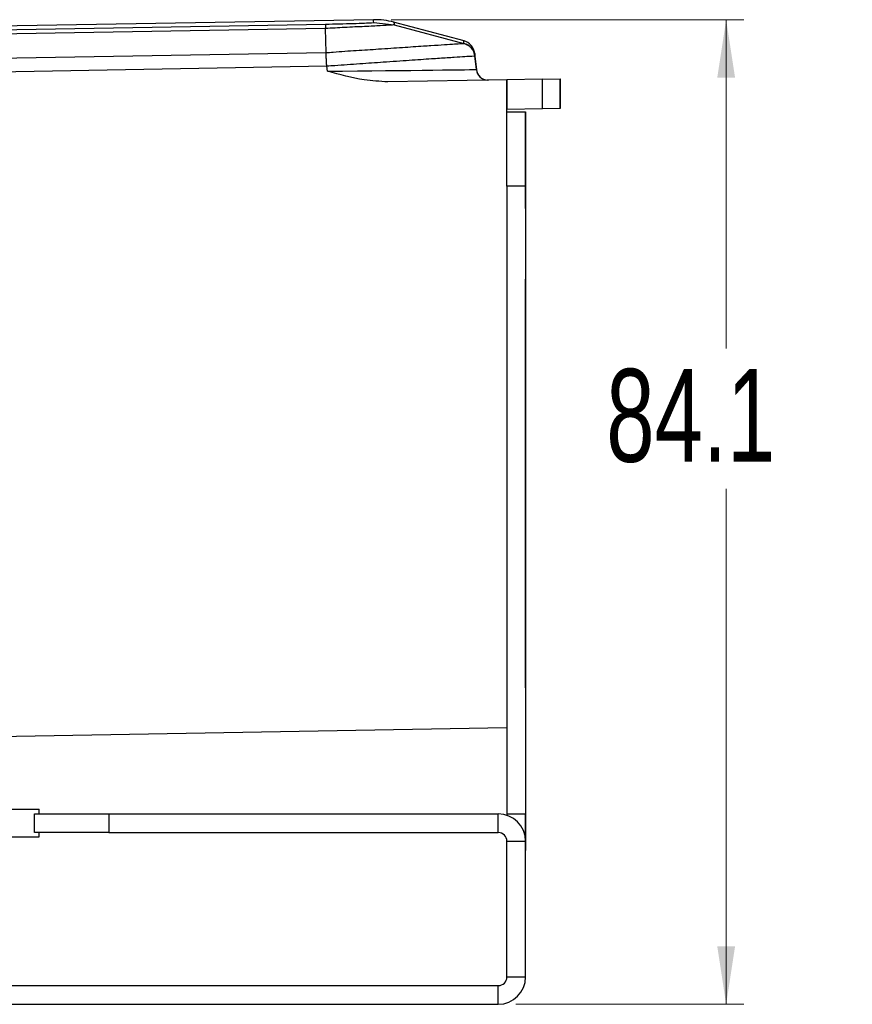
# Model space of a CAD drawing. Header units: millimetres. Extents: x 15 to 398, y 23 to 267.
# Tile 9 of 31: x 162 to 210, y 23 to 79. Entities that reach past the tile are written whole.
import ezdxf

# ---------------------------------------------------------------- set-up
doc = ezdxf.new("R2010")
doc.units = ezdxf.units.MM
doc.styles.add('SLDTEXTSTYLE0', font='TXT', dxfattribs={"width": 0.7})
doc.dimstyles.new('SLDDIMSTYLE0', dxfattribs={"dimtxt": 4.836914, "dimasz": 3.302, "dimexe": 0, "dimexo": 0.0625, "dimgap": 1.209229, "dimtad": 0, "dimtih": 1, "dimtoh": 1, "dimdec": 1, "dimlfac": 1.5, "dimrnd": 1e-09, "dimzin": 12, "dimdsep": 46, "dimtxsty": 'SLDTEXTSTYLE0', "dimsah": 1, "dimcen": 0.09, "dimadec": 0, "dimazin": 3, "dimtfac": 1, "dimtdec": 1, "dimtofl": 0, "dimtmove": 0, "dimatfit": 3, "dimfxl": 1, "dimfrac": 2, "dimtolj": 1, "dimtzin": 12, "dimarcsym": 0})

# ---------------------------------------------------------------- blocks, each defined once
blk = doc.blocks.new('_D')
at = {"color": 7, "linetype": 'Continuous', "lineweight": 18}
for p, q in [((183.234, 78.786), (203.338, 78.786)), ((202.338, 78.786), (202.338, 60.055)), ((202.338, 22.691), (202.338, 52.068)), ((190.347, 22.691), (203.338, 22.691))]:
    blk.add_line(p, q, dxfattribs=at)
for points in [[(202.338, 78.786), (201.83, 75.484), (202.846, 75.484)], [(202.338, 22.691), (202.846, 25.993), (201.83, 25.993)]]:
    blk.add_solid(points, dxfattribs=at)
at = {"color": 7, "linetype": 'Continuous', "lineweight": 18, "insert": (195.503, 58.89), "char_height": 5.2917, "attachment_point": 1, "style": 'SLDTEXTSTYLE0'}
blk.add_mtext('84.1', dxfattribs=at)

msp = doc.modelspace()

# ---------------------------------------------------------------- linework, layer by layer
at = {"color": 7, "linetype": 'Continuous', "lineweight": 25}
for p, q in [((103.5583, 77.2105), (179.5123, 78.5363)), ((182.2349, 78.7859), (103.7823, 77.4165)), ((182.2501, 78.6322), (183.4115, 78.4908)), ((187.4012, 77.5796), (183.3715, 78.6508)), ((179.4885, 78.2917), (103.5626, 76.9664)), ((179.4885, 78.2913), (179.4885, 78.2917)), ((179.4885, 78.2913), (179.5126, 76.9143)), ((183.4116, 78.4908), (187.3934, 77.4326)), ((103.5714, 75.5887), (179.5126, 76.9142)), ((188.0179, 76.7028), (188.097, 75.9501)), ((188.097, 75.9501), (188.0179, 76.7028)), ((179.5775, 76.1323), (103.5853, 74.8059)), ((179.5731, 76.1336), (179.5775, 76.1323)), ((179.6073, 75.8491), (179.5775, 76.1323)), ((189.8386, 75.3621), (183.0551, 75.2437)), ((191.8687, 75.3975), (189.8386, 75.3621)), ((189.8386, 71.649), (189.8386, 75.3621)), ((189.8386, 75.3621), (189.8386, 73.6685)), ((191.8687, 75.3975), (192.8847, 75.4152)), ((191.8687, 73.7039), (191.8687, 75.3975)), ((192.8847, 75.4152), (192.8847, 73.7216)), ((192.8847, 73.7216), (192.8847, 75.4152)), ((192.8847, 75.4152), (192.8847, 75.4152)), ((191.8687, 73.7039), (189.8386, 73.6685)), ((189.8386, 73.1335), (189.8386, 73.6685)), ((189.8386, 73.5378), (190.9054, 73.5378)), ((190.9054, 73.5378), (190.9054, 69.3044)), ((190.9054, 73.5378), (190.9054, 73.5378)), ((192.8847, 73.7216), (191.8687, 73.7039)), ((192.8847, 73.7216), (192.8847, 73.7216)), ((189.8386, 69.3044), (189.8386, 71.649)), ((190.9054, 68.0378), (190.9054, 70.5378)), ((190.9054, 69.3044), (189.8386, 69.3044)), ((189.8386, 69.3044), (189.8386, 33.5378)), ((190.9054, 69.3044), (190.9054, 33.5378)), ((190.9054, 69.3044), (190.9054, 33.5378)), ((190.9054, 40.7294), (190.9054, 64.0128)), ((158.7145, 37.9167), (189.8386, 38.46)), ((19.2386, 33.81), (163.1719, 33.81)), ((163.1719, 33.5378), (163.1719, 33.81)), ((163.1719, 33.5378), (163.1719, 33.81)), ((162.9053, 32.471), (162.9053, 33.5378)), ((162.9053, 33.5378), (167.1387, 33.5378)), ((167.1387, 33.5378), (167.1387, 32.471)), ((167.1387, 33.5378), (189.3475, 33.5378)), ((189.3475, 32.471), (189.3475, 33.5378)), ((189.8386, 33.5378), (190.9054, 33.5378)), ((189.8386, 33.5378), (189.8386, 33.4583)), ((190.9054, 33.5378), (190.9054, 31.4465)), ((190.9054, 31.4465), (190.9054, 33.5378)), ((19.2386, 32.2244), (163.1719, 32.2244)), ((167.1387, 32.471), (162.9053, 32.471)), ((163.1719, 32.2244), (163.1719, 32.471)), ((163.1719, 32.2244), (163.1719, 32.471)), ((167.1387, 32.471), (189.3475, 32.471)), ((189.8385, 24.2488), (189.8385, 31.9799)), ((189.8385, 31.9799), (190.9053, 31.9799)), ((190.9053, 24.2488), (190.9053, 31.9799)), ((190.9054, 31.4465), (190.9054, 31.9799)), ((190.9054, 31.9799), (190.9054, 31.9799)), ((190.9054, 24.2488), (190.9054, 31.9799)), ((190.9054, 31.9799), (190.9054, 31.4465)), ((189.8385, 24.2488), (190.9053, 24.2488)), ((190.9053, 24.2488), (190.9054, 24.2488)), ((19.2385, 23.7578), (189.3475, 23.7578)), ((189.3475, 22.691), (189.3475, 23.7578)), ((19.2385, 22.691), (189.3475, 22.691))]:
    msp.add_line(p, q, dxfattribs=at)
at = {"color": 7, "linetype": 'Continuous', "lineweight": 25, "flags": 128}
msp.add_lwpolyline([(190.9054, 69.3044), (190.9054, 70.1303), (190.9054, 70.9245), (190.9054, 71.6563), (190.9054, 72.2978), (190.9054, 72.8243), (190.9054, 73.2155), (190.9054, 73.4564), (190.9054, 73.5378)], dxfattribs=at)
at = {"color": 7, "linetype": 'Continuous', "lineweight": 25}
for centre, radius, start, end in [((182.3078, 74.5532), 4.2333, 75.05546, 90.99569), ((187.1598, 76.7677), 0.8467, 6, 75.08566), ((187.1759, 76.6143), 0.8467, 6.00023, 75.11855), ((188.7707, 76.0209), 0.6773, 186, 271), ((188.7707, 76.0209), 0.6773, 186, 267.19392), ((189.3475, 31.9799), 1.5579, 0.00002, 90), ((189.3475, 31.9799), 1.5579, 0.00002, 90), ((189.3475, 31.9799), 0.4911, 0.00002, 90), ((189.3475, 24.2488), 0.4911, 270, 359.99998), ((189.3475, 24.2488), 1.5579, 270, 359.99998), ((189.3475, 24.2488), 1.5579, 270, 359.99998)]:
    msp.add_arc(centre, radius, start, end, dxfattribs=at)
msp.add_ellipse((179.5931, 75.8607), major_axis=(8.5039, 0.0894), ratio=0.0013786, start_param=4.7140401, end_param=6.2833154, dxfattribs=at)
for points, knots in [([(179.5123, 78.5363), (179.512, 78.5359), (179.5027, 78.5257), (179.4955, 78.4064), (179.4885, 78.2917)], [0, 0, 0, 0, 0.0382015, 1, 1, 1, 1]), ([(179.5123, 78.5363), (179.7697, 78.541), (180.3195, 78.5509), (181.1032, 78.5714), (181.7493, 78.5939), (182.1843, 78.6158), (182.2279, 78.6267), (182.2499, 78.6322)], [0, 0, 0, 0, 0.179524, 0.3834339, 0.5871593, 0.791234, 1, 1, 1, 1]), ([(183.4116, 78.4908), (183.4116, 78.4908), (183.4116, 78.4908), (183.2603, 78.4733), (182.675, 78.4422), (181.7606, 78.3926), (180.6554, 78.3522), (179.8582, 78.2913), (179.4885, 78.2913), (179.4885, 78.2913)], [0, 0, 0, 0, 0.0000064, 0.2038978, 0.4073047, 0.6118976, 0.8199382, 0.9999935, 1, 1, 1, 1]), ([(179.5126, 76.9143), (179.5126, 76.9143), (179.6554, 76.9143), (180.2396, 76.9785), (181.2629, 77.0279), (182.6032, 77.1257), (183.9082, 77.2111), (184.8747, 77.2759), (185.6671, 77.328), (186.3068, 77.3696), (186.8866, 77.4062), (187.2541, 77.4279), (187.3832, 77.4339), (187.3915, 77.4328), (187.3933, 77.4326)], [0, 0, 0, 0, 0.0000032, 0.0345824, 0.1420101, 0.2494364, 0.3743351, 0.4992332, 0.5501075, 0.6573539, 0.7645997, 0.8679576, 0.9713155, 1, 1, 1, 1]), ([(187.3934, 77.4326), (187.4738, 77.4035), (187.6346, 77.3454), (187.8278, 77.1723), (187.969, 76.9547), (188.0016, 76.7868), (188.0179, 76.7029)], [0, 0, 0, 0, 0.2500021, 0.4999996, 0.7500005, 1, 1, 1, 1]), ([(179.5126, 76.9143), (179.5136, 76.8916), (179.5162, 76.8318), (179.5233, 76.6726), (179.5334, 76.451), (179.5429, 76.2729), (179.5533, 76.167), (179.5631, 76.1418), (179.5686, 76.1355), (179.5717, 76.1342), (179.5731, 76.1336)], [0, 0, 0, 0, 0.1683212, 0.4450645, 0.6811165, 0.9173544, 0.9764308, 0.9900321, 0.9956608, 1, 1, 1, 1]), ([(188.0179, 76.7029), (188.014, 76.7406), (188.0045, 76.8303), (188.0002, 76.8713), (188.0045, 76.8303), (188.0139, 76.7406), (188.0179, 76.7029)], [0, 0, 0, 0, 0.2103333, 0.5, 0.7896686, 1, 1, 1, 1]), ([(188.0179, 76.7028), (188.0161, 76.7032), (188.0077, 76.705), (187.8725, 76.6995), (187.4799, 76.6767), (186.8585, 76.6373), (186.1712, 76.5918), (185.3229, 76.5346), (184.2889, 76.464), (182.8936, 76.3673), (181.4473, 76.266), (180.355, 76.1892), (179.7243, 76.1442), (179.5745, 76.1337), (179.5731, 76.1336)], [0, 0, 0, 0, 0.0287092, 0.1308, 0.2356355, 0.341463, 0.4503591, 0.5012795, 0.623838, 0.7512448, 0.8571273, 0.9660762, 0.9996805, 1, 1, 1, 1]), ([(188.0179, 76.7028), (188.0179, 76.7028), (188.0179, 76.7028), (188.0179, 76.7028), (188.0179, 76.7028)], [0, 0, 0, 0, 0.77993991, 1, 1, 1, 1]), ([(188.0179, 76.7028), (188.0179, 76.7028), (188.0179, 76.7028), (188.0179, 76.7028), (188.0179, 76.7028)], [0, 0, 0, 0, 0.22006012, 1, 1, 1, 1]), ([(183.0551, 75.2437), (182.6008, 75.2711), (181.436, 75.3414), (180.3041, 75.666), (179.6122, 75.8478), (179.6073, 75.8491)], [0, 0, 0, 0, 0.3882846, 0.9956995, 1, 1, 1, 1])]:
    msp.add_open_spline(points, degree=3, knots=knots, dxfattribs=at)
at = {"color": 8, "linetype": 'Continuous', "lineweight": 25}
for points, knots in [([(182.2501, 78.6322), (182.2446, 78.6845), (182.2351, 78.7745), (182.2351, 78.7751), (182.2351, 78.7753)], [0, 0, 0, 0, 0.5819297, 1, 1, 1, 1]), ([(183.3964, 78.6339), (183.3965, 78.6337), (183.3965, 78.6331), (183.406, 78.5432), (183.4115, 78.4908)], [0, 0, 0, 0, 0.4180681, 1, 1, 1, 1]), ([(187.3934, 77.4326), (187.3894, 77.4703), (187.38, 77.56), (187.3773, 77.586), (187.3773, 77.586), (187.3773, 77.586)], [0, 0, 0, 0, 0.4206617, 0.9999977, 1, 1, 1, 1])]:
    msp.add_open_spline(points, degree=3, knots=knots, dxfattribs=at)

# ---------------------------------------------------------------- dimensions: what is measured, and where the dimension line sits
at = {"color": 7, "linetype": 'Continuous', "lineweight": 18}
dim = msp.add_linear_dim(base=(202.3379, 22.691), p1=(182.234, 78.7859), p2=(189.3475, 22.691), angle=90, dimstyle='SLDDIMSTYLE0', dxfattribs=at)
dim.commit()
dim.dimension.update_dxf_attribs({"geometry": '_D', "text_midpoint": (202.3379, 56.0615), "dimtype": 160})

doc.saveas('drawing.dxf')
